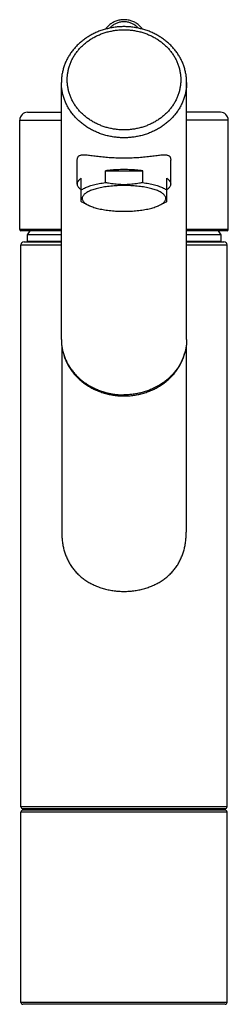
# Model space of a CAD drawing. Extents: x 78 to 737, y -47 to 540.
# Tile 2 of 3: x 163 to 217, y 286 to 540. Entities that reach past the tile are written whole.
import ezdxf

# ---------------------------------------------------------------- set-up
doc = ezdxf.new("R2010")
doc.units = 0
doc.header["$LTSCALE"] = 46.255
doc.layers.get('0').update_dxf_attribs({"linetype": 'CONTINUOUS'})

msp = doc.modelspace()

# ---------------------------------------------------------------- linework, layer by layer
at = {"color": 7, "linetype": 'Continuous'}
for p, q in [((174.13, 457.61), (174.13, 523.81)), ((206.33, 457.61), (206.33, 523.81)), ((165.43, 516.16), (174.13, 516.16)), ((215.03, 516.16), (206.33, 516.16)), ((163.43, 485.96), (163.43, 514.16)), ((217.03, 485.96), (217.03, 514.16)), ((178.23, 497.68), (178.23, 503.86)), ((202.23, 497.68), (202.23, 503.86)), ((185.44, 498.06), (185.44, 501.08)), ((185.44, 501.08), (195.03, 501.08)), ((195.03, 498.06), (195.03, 501.08)), ((179.23, 493.18), (179.23, 499.16)), ((201.23, 493.18), (201.23, 499.16)), ((180.31, 492.57), (181.35, 492.1)), ((200.15, 492.57), (199.12, 492.1)), ((174.13, 485.66), (163.73, 485.66)), ((165.99, 485.66), (165.33, 484.61)), ((165.33, 484.61), (165.33, 482.91)), ((174.13, 484.61), (165.33, 484.61)), ((216.73, 485.66), (206.33, 485.66)), ((215.13, 484.61), (206.33, 484.61)), ((214.47, 485.66), (215.13, 484.61)), ((215.13, 484.61), (215.13, 482.91)), ((163.73, 337.31), (163.73, 482.01)), ((164.53, 482.81), (174.13, 482.81)), ((165.33, 482.91), (165.33, 482.81)), ((206.33, 482.81), (215.93, 482.81)), ((215.13, 482.91), (215.13, 482.81)), ((216.73, 337.31), (216.73, 482.01)), ((174.23, 456.03), (174.23, 408.05)), ((206.23, 456.03), (206.23, 408.05)), ((163.73, 286.96), (163.73, 335.96)), ((216.23, 336.81), (164.23, 336.81)), ((216.23, 336.46), (164.23, 336.46)), ((173.73, 336.46), (173.73, 336.81)), ((206.73, 336.46), (206.73, 336.81)), ((216.73, 286.96), (216.73, 335.96)), ((216.23, 286.46), (164.23, 286.46))]:
    msp.add_line(p, q, dxfattribs=at)
at = {"color": 9, "linetype": 'Continuous'}
for p, q in [((163.43, 514.16), (174.13, 514.16)), ((217.03, 514.16), (206.33, 514.16)), ((174.13, 485.96), (163.43, 485.96)), ((217.03, 485.96), (206.33, 485.96)), ((163.73, 482.01), (174.13, 482.01)), ((174.13, 482.91), (165.33, 482.91)), ((215.13, 482.91), (206.33, 482.91)), ((206.33, 482.01), (216.73, 482.01)), ((216.73, 337.31), (163.73, 337.31)), ((216.73, 335.96), (163.73, 335.96)), ((216.73, 286.96), (163.73, 286.96))]:
    msp.add_line(p, q, dxfattribs=at)
at = {"color": 7, "linetype": 'Continuous'}
for centre, radius, start, end in [((165.43, 514.16), 2, 90, 180), ((215.03, 514.16), 2, 0, 90), ((163.73, 485.96), 0.3, 180, 270), ((216.73, 485.96), 0.3, 270, 360), ((164.53, 482.01), 0.8, 90, 180), ((215.93, 482.01), 0.8, 0, 90), ((164.23, 337.31), 0.5, 180, 270), ((216.23, 337.31), 0.5, 270, 360), ((164.23, 335.96), 0.5, 90, 180), ((216.23, 335.96), 0.5, 0, 90), ((164.23, 286.96), 0.5, 180, 270), ((216.23, 286.96), 0.5, 270, 360)]:
    msp.add_arc(centre, radius, start, end, dxfattribs=at)
for points, knots in [([(190.23, 538.2), (189.85, 538.2), (189.08, 538.17), (187.93, 538.06), (186.79, 537.88), (185.67, 537.62), (184.58, 537.3), (183.51, 536.9), (182.48, 536.44), (181.49, 535.91), (180.55, 535.32), (179.65, 534.67), (178.81, 533.97), (178.03, 533.22), (177.31, 532.41), (176.66, 531.57), (176.07, 530.68), (175.56, 529.77), (175.12, 528.82), (174.76, 527.85), (174.48, 526.85), (174.28, 525.85), (174.16, 524.83), (174.13, 524.15), (174.13, 523.81)], [0, 0, 0, 0, 1.154351, 2.30748, 3.458037, 4.604616, 5.746831, 6.88283, 8.012034, 9.134373, 10.247321, 11.351968, 12.44795, 13.533166, 14.609823, 15.677145, 16.734829, 17.784965, 18.827047, 19.862357, 20.892781, 21.91859, 22.941644, 23.963381, 23.963381, 23.963381, 23.963381]), ([(194.95, 537.57), (194.92, 537.6), (194.8, 537.78), (194.57, 538.08), (194.23, 538.44), (193.85, 538.77), (193.43, 539.07), (192.99, 539.33), (192.52, 539.55), (192.03, 539.72), (191.52, 539.86), (191, 539.95), (190.47, 539.99), (189.95, 539.99), (189.42, 539.94), (188.91, 539.85), (188.4, 539.71), (187.91, 539.53), (187.45, 539.31), (187.01, 539.05), (186.6, 538.76), (186.22, 538.43), (185.88, 538.07), (185.65, 537.77), (185.54, 537.6), (185.51, 537.57)], [0, 0, 0, 0, 0.141682, 0.634151, 1.131692, 1.636659, 2.147685, 2.662147, 3.179641, 3.701288, 4.22624, 4.752574, 5.279629, 5.806705, 6.333041, 6.857846, 7.380366, 7.898408, 8.411667, 8.921371, 9.42744, 9.927389, 10.420652, 10.9098, 11.04364, 11.04364, 11.04364, 11.04364]), ([(206.33, 523.81), (206.33, 524.15), (206.3, 524.83), (206.18, 525.84), (205.98, 526.85), (205.7, 527.84), (205.34, 528.82), (204.9, 529.76), (204.39, 530.68), (203.81, 531.57), (203.15, 532.41), (202.43, 533.22), (201.65, 533.97), (200.81, 534.67), (199.91, 535.32), (198.97, 535.91), (197.98, 536.44), (196.94, 536.9), (195.88, 537.3), (194.78, 537.62), (193.67, 537.88), (192.53, 538.06), (191.38, 538.17), (190.62, 538.2), (190.23, 538.2)], [0, 0, 0, 0, 1.02042, 2.042566, 3.067834, 4.098053, 5.133455, 6.175886, 7.226598, 8.285025, 9.353202, 10.430776, 11.516917, 12.61378, 13.71921, 14.832809, 15.955607, 17.085051, 18.221047, 19.362975, 20.508973, 21.658646, 22.810567, 23.963381, 23.963381, 23.963381, 23.963381]), ([(178.23, 503.86), (178.23, 503.91), (178.24, 504.05), (178.26, 504.28), (178.34, 504.54), (178.47, 504.76), (178.65, 504.94), (178.88, 505.07), (179.18, 505.16), (179.55, 505.21), (179.99, 505.22), (180.51, 505.19), (181.1, 505.14), (181.75, 505.06), (182.45, 504.97), (183.2, 504.88), (183.98, 504.78), (184.78, 504.69), (185.6, 504.61), (186.43, 504.54), (187.27, 504.49), (188.11, 504.44), (188.96, 504.42), (189.81, 504.4), (190.66, 504.4), (191.51, 504.42), (192.35, 504.44), (193.2, 504.49), (194.04, 504.54), (194.87, 504.61), (195.68, 504.69), (196.49, 504.78), (197.26, 504.88), (198.01, 504.97), (198.71, 505.06), (199.37, 505.14), (199.95, 505.19), (200.47, 505.22), (200.91, 505.21), (201.28, 505.16), (201.58, 505.07), (201.82, 504.94), (202, 504.76), (202.12, 504.54), (202.2, 504.28), (202.23, 504.05), (202.23, 503.91), (202.23, 503.86)], [0, 0, 0, 0, 0.137643, 0.433086, 0.695323, 0.938563, 1.180921, 1.443785, 1.748797, 2.114449, 2.553505, 3.071157, 3.664559, 4.324508, 5.038639, 5.794438, 6.58099, 7.38955, 8.213453, 9.047785, 9.889004, 10.734609, 11.582848, 12.432471, 13.282531, 14.132165, 14.98041, 15.826017, 16.667237, 17.501569, 18.325474, 19.134036, 19.920592, 20.676395, 21.390532, 22.050498, 22.643928, 23.161606, 23.600668, 23.966318, 24.271332, 24.534198, 24.77656, 25.019803, 25.28204, 25.577482, 25.715127, 25.715127, 25.715127, 25.715127]), ([(195.03, 501.08), (194.75, 501.12), (194.19, 501.18), (193.33, 501.27), (192.46, 501.33), (191.57, 501.37), (190.68, 501.39), (189.78, 501.39), (188.89, 501.37), (188.01, 501.33), (187.13, 501.27), (186.28, 501.18), (185.71, 501.12), (185.44, 501.08)], [0, 0, 0, 0, 0.841002, 1.701903, 2.578436, 3.466215, 4.360776, 5.257602, 6.152163, 7.039943, 7.916475, 8.777376, 9.618378, 9.618378, 9.618378, 9.618378]), ([(178.23, 497.68), (178.23, 497.73), (178.24, 497.87), (178.3, 498.11), (178.44, 498.38), (178.64, 498.65), (178.91, 498.92), (179.12, 499.08), (179.23, 499.16)], [0, 0, 0, 0, 0.13884, 0.423169, 0.72802, 1.063895, 1.437913, 1.854811, 1.854811, 1.854811, 1.854811]), ([(179.23, 496.2), (179.12, 496.28), (178.91, 496.44), (178.64, 496.71), (178.44, 496.98), (178.3, 497.26), (178.24, 497.49), (178.23, 497.63), (178.23, 497.68)], [0, 0, 0, 0, 0.416897, 0.790916, 1.12679, 1.431641, 1.71597, 1.854811, 1.854811, 1.854811, 1.854811]), ([(179.23, 496.14), (179.36, 496.23), (179.63, 496.4), (180.08, 496.64), (180.59, 496.87), (181.15, 497.09), (181.76, 497.29), (182.42, 497.48), (183.12, 497.65), (183.86, 497.8), (184.64, 497.94), (185.17, 498.02), (185.44, 498.06)], [0, 0, 0, 0, 0.462833, 0.971916, 1.527357, 2.127687, 2.771494, 3.456361, 4.179387, 4.937866, 5.727802, 6.545919, 6.545919, 6.545919, 6.545919]), ([(200.98, 493.97), (200.98, 494.06), (200.96, 494.25), (200.85, 494.52), (200.67, 494.78), (200.42, 495.04), (200.11, 495.29), (199.74, 495.53), (199.31, 495.76), (198.81, 495.98), (198.27, 496.18), (197.67, 496.38), (197.02, 496.55), (196.33, 496.71), (195.6, 496.85), (194.83, 496.98), (194.04, 497.08), (193.22, 497.17), (192.38, 497.23), (191.52, 497.27), (190.66, 497.29), (189.8, 497.29), (188.94, 497.27), (188.09, 497.23), (187.25, 497.17), (186.43, 497.08), (185.63, 496.98), (184.87, 496.85), (184.14, 496.71), (183.44, 496.55), (182.8, 496.38), (182.2, 496.18), (181.65, 495.98), (181.16, 495.76), (180.72, 495.53), (180.35, 495.29), (180.04, 495.04), (179.79, 494.78), (179.62, 494.52), (179.51, 494.25), (179.48, 494.06), (179.48, 493.97)], [0, 0, 0, 0, 0.269581, 0.554867, 0.869096, 1.221197, 1.617301, 2.060092, 2.551125, 3.089914, 3.675275, 4.30537, 4.977049, 5.687761, 6.433106, 7.209849, 8.013054, 8.838571, 9.681653, 10.537064, 11.400475, 12.265962, 13.129373, 13.984784, 14.827866, 15.653383, 16.456588, 17.233331, 17.978676, 18.689388, 19.361067, 19.991161, 20.576523, 21.115312, 21.606345, 22.049136, 22.44524, 22.79734, 23.111569, 23.396856, 23.666437, 23.666437, 23.666437, 23.666437]), ([(195.03, 498.06), (194.76, 498), (194.22, 497.89), (193.42, 497.75), (192.62, 497.64), (191.82, 497.57), (191.03, 497.52), (190.23, 497.5), (189.44, 497.52), (188.64, 497.57), (187.85, 497.64), (187.05, 497.75), (186.24, 497.89), (185.71, 498), (185.44, 498.06)], [0, 0, 0, 0, 0.829671, 1.64421, 2.448446, 3.246727, 4.042223, 4.836471, 5.63072, 6.426215, 7.224497, 8.028732, 8.84327, 9.672941, 9.672941, 9.672941, 9.672941]), ([(195.03, 498.06), (195.3, 498.02), (195.83, 497.94), (196.6, 497.8), (197.35, 497.65), (198.05, 497.48), (198.71, 497.29), (199.32, 497.09), (199.88, 496.87), (200.38, 496.64), (200.83, 496.4), (201.11, 496.23), (201.23, 496.14)], [0, 0, 0, 0, 0.818117, 1.608052, 2.366531, 3.089558, 3.774425, 4.418231, 5.018562, 5.574002, 6.083086, 6.545919, 6.545919, 6.545919, 6.545919]), ([(201.23, 499.16), (201.34, 499.08), (201.55, 498.92), (201.82, 498.65), (202.03, 498.38), (202.16, 498.11), (202.22, 497.87), (202.23, 497.73), (202.23, 497.68)], [0, 0, 0, 0, 0.416897, 0.790916, 1.12679, 1.431641, 1.71597, 1.854811, 1.854811, 1.854811, 1.854811]), ([(202.23, 497.68), (202.23, 497.63), (202.22, 497.49), (202.16, 497.26), (202.03, 496.98), (201.82, 496.71), (201.55, 496.44), (201.34, 496.28), (201.23, 496.2)], [0, 0, 0, 0, 0.13884, 0.423169, 0.72802, 1.063895, 1.437913, 1.854811, 1.854811, 1.854811, 1.854811]), ([(180.31, 492.57), (180.23, 492.61), (180, 492.72), (179.63, 492.91), (179.36, 493.09), (179.23, 493.18)], [0, 0, 0, 0, 0.268128, 0.777211, 1.240044, 1.240044, 1.240044, 1.240044]), ([(179.48, 493.97), (179.48, 493.88), (179.51, 493.7), (179.62, 493.42), (179.79, 493.16), (180.04, 492.9), (180.24, 492.74), (180.36, 492.66), (180.37, 492.65)], [0, 0, 0, 0, 0.269581, 0.554867, 0.869096, 1.221197, 1.617301, 1.648616, 1.648616, 1.648616, 1.648616]), ([(180.37, 492.65), (180.48, 492.57), (180.73, 492.41), (181.06, 492.23), (181.28, 492.13), (181.35, 492.1)], [0, 0, 0, 0, 0.411511, 0.902545, 1.123289, 1.123289, 1.123289, 1.123289]), ([(181.35, 492.1), (181.44, 492.06), (181.72, 491.94), (182.2, 491.76), (182.8, 491.57), (183.44, 491.39), (184.14, 491.23), (184.87, 491.09), (185.63, 490.96), (186.43, 490.86), (187.25, 490.78), (188.09, 490.71), (188.94, 490.67), (189.8, 490.65), (190.66, 490.65), (191.52, 490.67), (192.38, 490.71), (193.22, 490.78), (194.04, 490.86), (194.83, 490.96), (195.6, 491.09), (196.33, 491.23), (197.02, 491.39), (197.67, 491.57), (198.27, 491.76), (198.74, 491.94), (199.02, 492.06), (199.12, 492.1)], [0, 0, 0, 0, 0.318113, 0.903475, 1.533569, 2.205248, 2.91596, 3.661305, 4.438049, 5.241254, 6.06677, 6.909852, 7.765263, 8.628674, 9.494162, 10.357573, 11.212984, 12.056065, 12.881582, 13.684787, 14.461531, 15.206876, 15.917587, 16.589266, 17.219361, 17.804722, 18.122836, 18.122836, 18.122836, 18.122836]), ([(199.12, 492.1), (199.18, 492.13), (199.4, 492.23), (199.73, 492.41), (199.98, 492.57), (200.1, 492.65)], [0, 0, 0, 0, 0.220744, 0.711777, 1.123289, 1.123289, 1.123289, 1.123289]), ([(200.1, 492.65), (200.1, 492.66), (200.22, 492.74), (200.42, 492.9), (200.67, 493.16), (200.85, 493.42), (200.96, 493.7), (200.98, 493.88), (200.98, 493.97)], [0, 0, 0, 0, 0.031315, 0.427419, 0.77952, 1.093749, 1.379035, 1.648616, 1.648616, 1.648616, 1.648616]), ([(201.23, 493.18), (201.11, 493.09), (200.83, 492.91), (200.47, 492.72), (200.23, 492.61), (200.15, 492.57)], [0, 0, 0, 0, 0.462833, 0.971916, 1.240044, 1.240044, 1.240044, 1.240044]), ([(174.13, 457.61), (174.13, 457.44), (174.14, 456.92), (174.21, 456.05), (174.39, 455.02), (174.64, 454.01), (174.98, 453.01), (175.4, 452.04), (175.9, 451.1), (176.48, 450.19), (177.13, 449.33), (177.85, 448.51), (178.63, 447.73), (179.48, 447.01), (180.39, 446.35), (181.34, 445.74), (182.35, 445.2), (183.4, 444.73), (184.48, 444.32), (185.59, 443.98), (186.73, 443.72), (187.89, 443.53), (189.06, 443.42), (189.84, 443.39), (190.23, 443.39)], [0, 0, 0, 0, 0.518861, 1.558553, 2.600137, 3.644778, 4.695972, 5.752358, 6.816829, 7.890398, 8.971636, 10.063956, 11.165982, 12.277049, 13.399541, 14.530382, 15.670536, 16.819855, 17.97496, 19.137843, 20.305901, 21.476756, 22.65199, 23.827522, 23.827522, 23.827522, 23.827522]), ([(206.33, 457.61), (206.33, 457.44), (206.32, 456.92), (206.25, 456.05), (206.08, 455.02), (205.82, 454.01), (205.48, 453.01), (205.06, 452.04), (204.56, 451.1), (203.98, 450.19), (203.33, 449.33), (202.61, 448.51), (201.83, 447.73), (200.98, 447.01), (200.08, 446.35), (199.12, 445.74), (198.11, 445.2), (197.07, 444.73), (195.99, 444.32), (194.87, 443.98), (193.73, 443.72), (192.58, 443.53), (191.41, 443.42), (190.62, 443.39), (190.23, 443.39)], [0, 0, 0, 0, 0.518861, 1.558553, 2.600137, 3.644778, 4.695972, 5.752358, 6.816829, 7.890398, 8.971636, 10.063956, 11.165982, 12.277049, 13.399541, 14.530382, 15.670536, 16.819855, 17.97496, 19.137843, 20.305901, 21.476756, 22.65199, 23.827522, 23.827522, 23.827522, 23.827522]), ([(174.23, 408.04), (174.23, 407.7), (174.25, 406.94), (174.35, 405.8), (174.53, 404.63), (174.78, 403.52), (175.1, 402.44), (175.51, 401.39), (176, 400.39), (176.57, 399.43), (177.22, 398.51), (177.96, 397.65), (178.79, 396.84), (179.7, 396.08), (180.68, 395.4), (181.74, 394.79), (182.85, 394.25), (184.01, 393.8), (185.21, 393.43), (186.44, 393.14), (187.69, 392.93), (188.96, 392.81), (189.81, 392.78), (190.23, 392.78)], [0, 0, 0, 0, 1.039169, 2.265836, 3.436365, 4.572097, 5.699426, 6.820858, 7.936402, 9.047624, 10.166449, 11.300209, 12.456284, 13.635794, 14.835212, 16.054002, 17.287308, 18.534599, 19.790069, 21.053759, 22.321834, 23.593911, 24.866233, 24.866233, 24.866233, 24.866233]), ([(190.23, 392.78), (190.66, 392.78), (191.5, 392.81), (192.77, 392.93), (194.02, 393.14), (195.25, 393.43), (196.45, 393.8), (197.61, 394.25), (198.73, 394.79), (199.78, 395.4), (200.77, 396.08), (201.67, 396.83), (202.5, 397.65), (203.24, 398.51), (203.89, 399.42), (204.46, 400.38), (204.95, 401.39), (205.36, 402.44), (205.69, 403.52), (205.94, 404.63), (206.12, 405.8), (206.21, 406.94), (206.23, 407.7), (206.23, 408.04)], [0, 0, 0, 0, 1.272245, 2.544227, 3.812241, 5.075832, 6.331254, 7.578499, 8.811751, 10.030493, 11.229871, 12.409352, 13.565291, 14.699058, 15.81791, 16.929296, 18.044973, 19.166358, 20.29343, 21.428864, 22.599459, 23.82612, 24.866238, 24.866238, 24.866238, 24.866238])]:
    msp.add_open_spline(points, degree=3, knots=knots, dxfattribs=at)
at = {"color": 9, "linetype": 'Continuous'}
for points, knots in [([(193.85, 537.83), (193.79, 537.91), (193.62, 538.09), (193.34, 538.36), (192.99, 538.62), (192.61, 538.85), (192.22, 539.05), (191.8, 539.21), (191.36, 539.33), (190.91, 539.41), (190.46, 539.45), (190, 539.45), (189.55, 539.41), (189.1, 539.33), (188.67, 539.21), (188.25, 539.05), (187.85, 538.85), (187.47, 538.62), (187.13, 538.36), (186.84, 538.09), (186.68, 537.91), (186.61, 537.83)], [0, 0, 0, 0, 0.311225, 0.740862, 1.175653, 1.61543, 2.059762, 2.508064, 2.95961, 3.413565, 3.868996, 4.324928, 4.780359, 5.234314, 5.685859, 6.13416, 6.578492, 7.018266, 7.453054, 7.882692, 8.193756, 8.193756, 8.193756, 8.193756]), ([(190.23, 511.62), (189.87, 511.62), (189.14, 511.64), (188.06, 511.75), (186.99, 511.93), (185.93, 512.18), (184.9, 512.5), (183.9, 512.88), (182.93, 513.33), (182.01, 513.84), (181.13, 514.42), (180.3, 515.05), (179.52, 515.73), (178.81, 516.46), (178.16, 517.24), (177.58, 518.05), (177.07, 518.91), (176.63, 519.79), (176.27, 520.7), (175.99, 521.64), (175.78, 522.58), (175.66, 523.54), (175.62, 524.51), (175.66, 525.48), (175.78, 526.44), (175.99, 527.38), (176.27, 528.32), (176.63, 529.23), (177.07, 530.11), (177.58, 530.97), (178.16, 531.78), (178.81, 532.56), (179.52, 533.29), (180.3, 533.97), (181.13, 534.6), (182.01, 535.18), (182.93, 535.69), (183.9, 536.14), (184.9, 536.52), (185.93, 536.84), (186.99, 537.09), (188.06, 537.27), (189.14, 537.38), (189.87, 537.4), (190.23, 537.4)], [0, 0, 0, 0, 1.086368, 2.175348, 3.263676, 4.348145, 5.426802, 6.499366, 7.565075, 8.622706, 9.67155, 10.711256, 11.741522, 12.76222, 13.773481, 14.77566, 15.769309, 16.755195, 17.734276, 18.707686, 19.676705, 20.642729, 21.607236, 22.571742, 23.537767, 24.506785, 25.480196, 26.459276, 27.445162, 28.438812, 29.440991, 30.452252, 31.472949, 32.503216, 33.542921, 34.591766, 35.649397, 36.715105, 37.787669, 38.866327, 39.950797, 41.039125, 42.128104, 43.214469, 43.214469, 43.214469, 43.214469]), ([(190.23, 537.4), (190.59, 537.4), (191.32, 537.38), (192.4, 537.27), (193.48, 537.09), (194.53, 536.84), (195.56, 536.52), (196.56, 536.14), (197.53, 535.69), (198.46, 535.18), (199.34, 534.6), (200.17, 533.97), (200.94, 533.29), (201.65, 532.56), (202.3, 531.78), (202.88, 530.97), (203.4, 530.11), (203.83, 529.23), (204.19, 528.32), (204.48, 527.38), (204.68, 526.44), (204.8, 525.48), (204.85, 524.51), (204.8, 523.54), (204.68, 522.58), (204.48, 521.64), (204.19, 520.7), (203.83, 519.79), (203.4, 518.91), (202.88, 518.05), (202.3, 517.24), (201.65, 516.46), (200.94, 515.73), (200.17, 515.05), (199.34, 514.42), (198.46, 513.84), (197.53, 513.33), (196.56, 512.88), (195.56, 512.5), (194.53, 512.18), (193.48, 511.93), (192.4, 511.75), (191.32, 511.64), (190.59, 511.62), (190.23, 511.62)], [0, 0, 0, 0, 1.086368, 2.175348, 3.263676, 4.348145, 5.426802, 6.499366, 7.565075, 8.622706, 9.67155, 10.711256, 11.741522, 12.76222, 13.773481, 14.77566, 15.769309, 16.755195, 17.734276, 18.707686, 19.676705, 20.642729, 21.607236, 22.571742, 23.537767, 24.506785, 25.480196, 26.459276, 27.445162, 28.438812, 29.440991, 30.452252, 31.472949, 32.503216, 33.542921, 34.591766, 35.649397, 36.715105, 37.787669, 38.866327, 39.950797, 41.039125, 42.128104, 43.214469, 43.214469, 43.214469, 43.214469]), ([(190.23, 509.59), (189.84, 509.59), (189.06, 509.62), (187.89, 509.73), (186.73, 509.92), (185.59, 510.18), (184.48, 510.52), (183.4, 510.92), (182.35, 511.4), (181.34, 511.94), (180.39, 512.54), (179.48, 513.21), (178.63, 513.93), (177.85, 514.7), (177.13, 515.52), (176.48, 516.39), (175.9, 517.3), (175.4, 518.24), (174.98, 519.21), (174.64, 520.2), (174.39, 521.22), (174.21, 522.25), (174.14, 523.11), (174.13, 523.63), (174.13, 523.81)], [0, 0, 0, 0, 1.175836, 2.350294, 3.52202, 4.689709, 5.852129, 7.008145, 8.15674, 9.297036, 10.428318, 11.550045, 12.66187, 13.76365, 14.855455, 15.937574, 17.01051, 18.074981, 19.1319, 20.182367, 21.227637, 22.269098, 23.308234, 23.827523, 23.827523, 23.827523, 23.827523]), ([(206.33, 523.81), (206.33, 523.63), (206.32, 523.11), (206.25, 522.25), (206.08, 521.22), (205.82, 520.2), (205.48, 519.21), (205.06, 518.24), (204.56, 517.3), (203.98, 516.39), (203.33, 515.52), (202.61, 514.7), (201.83, 513.93), (200.98, 513.21), (200.08, 512.54), (199.12, 511.94), (198.11, 511.4), (197.07, 510.92), (195.99, 510.52), (194.87, 510.18), (193.73, 509.92), (192.58, 509.73), (191.41, 509.62), (190.62, 509.59), (190.23, 509.59)], [0, 0, 0, 0, 0.519288, 1.558424, 2.599886, 3.645156, 4.695623, 5.752542, 6.817012, 7.889949, 8.972067, 10.063873, 11.165653, 12.277478, 13.399205, 14.530486, 15.670783, 16.819378, 17.975394, 19.137814, 20.305502, 21.477228, 22.651686, 23.827523, 23.827523, 23.827523, 23.827523]), ([(174.65, 454.01), (174.72, 453.77), (174.9, 453.17), (175.26, 452.22), (175.76, 451.17), (176.36, 450.16), (177.05, 449.2), (177.83, 448.29), (178.68, 447.43), (179.61, 446.65), (180.61, 445.93), (181.68, 445.28), (182.79, 444.71), (183.96, 444.22), (185.16, 443.82), (186.4, 443.5), (187.66, 443.28), (188.94, 443.14), (189.8, 443.11), (190.23, 443.11)], [0, 0, 0, 0, 0.734117, 1.887831, 3.049976, 4.221887, 5.404622, 6.598937, 7.805271, 9.023738, 10.254139, 11.495979, 12.748484, 14.010625, 15.281152, 16.55862, 17.841434, 19.127876, 20.416153, 20.416153, 20.416153, 20.416153]), ([(190.23, 443.11), (190.66, 443.11), (191.52, 443.14), (192.8, 443.28), (194.06, 443.5), (195.3, 443.82), (196.51, 444.22), (197.67, 444.71), (198.79, 445.28), (199.85, 445.93), (200.85, 446.65), (201.78, 447.43), (202.63, 448.29), (203.41, 449.2), (204.1, 450.16), (204.7, 451.17), (205.21, 452.22), (205.57, 453.17), (205.75, 453.77), (205.81, 454.01)], [0, 0, 0, 0, 1.288277, 2.57472, 3.857533, 5.135001, 6.405528, 7.667669, 8.920174, 10.162014, 11.392415, 12.610882, 13.817216, 15.011531, 16.194266, 17.366178, 18.528322, 19.682036, 20.416153, 20.416153, 20.416153, 20.416153])]:
    msp.add_open_spline(points, degree=3, knots=knots, dxfattribs=at)

doc.saveas('drawing.dxf')
